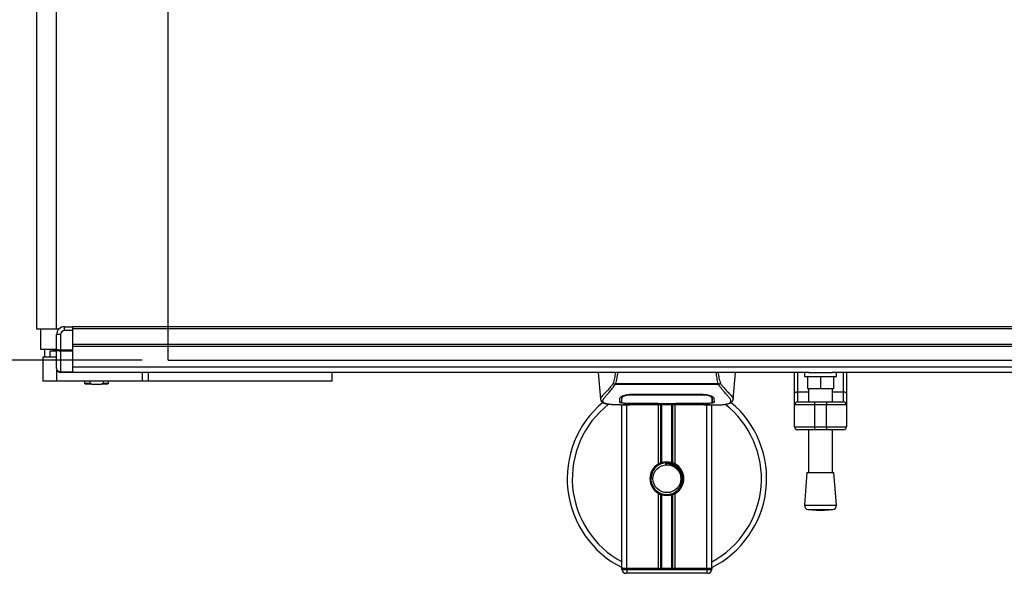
# Model space of a CAD drawing. Header units: millimetres. Extents: x 0 to 420, y 0 to 297.
# Tile 3 of 63: x 55 to 130, y 63 to 106. Entities that reach past the tile are written whole.
import ezdxf

# ---------------------------------------------------------------- set-up
doc = ezdxf.new("R2010")
doc.units = ezdxf.units.MM
doc.layers.add('QUOTE', color=174, linetype='Continuous')
doc.styles.add('SLDTEXTSTYLE3', font='TXT', dxfattribs={"width": 0.75})
doc.dimstyles.new('SLDDIMSTYLE1', dxfattribs={"dimtxt": 3, "dimasz": 3, "dimexe": 0, "dimexo": 0.0625, "dimgap": 0.75, "dimtad": 1, "dimlfac": 6.521243, "dimrnd": 1e-09, "dimzin": 12, "dimdsep": 46, "dimtxsty": 'SLDTEXTSTYLE3', "dimsah": 1, "dimcen": 0.09, "dimadec": 0, "dimazin": 3, "dimtfac": 1, "dimtdec": 3, "dimtofl": 0, "dimtmove": 0, "dimatfit": 3, "dimfxl": 0, "dimfrac": 2, "dimtolj": 1, "dimtzin": 12, "dimarcsym": 0})

# ---------------------------------------------------------------- blocks, each defined once
blk = doc.blocks.new('_D_1')
at = {"layer": 'QUOTE'}
for p, q in [((64.164, 130.391), (38.543, 130.391)), ((40.543, 79.634), (40.543, 130.391)), ((64.164, 79.634), (38.543, 79.634))]:
    blk.add_line(p, q, dxfattribs=at)
for points in [[(40.543, 130.391), (40.043, 127.391), (41.043, 127.391)], [(40.543, 79.634), (41.043, 82.634), (40.043, 82.634)]]:
    blk.add_solid(points, dxfattribs=at)
at = {"layer": 'QUOTE', "insert": (36.676, 101.687), "char_height": 3, "attachment_point": 1, "rotation": 90, "style": 'SLDTEXTSTYLE3'}
blk.add_mtext('331', dxfattribs=at)

msp = doc.modelspace()

# ---------------------------------------------------------------- linework, layer by layer
at = {"color": 7, "linetype": 'Continuous'}
for q in [(66.1643, 130.3909), (204.7882, 79.6337)]:
    msp.add_line((66.1643, 79.6337), q, dxfattribs=at)
at = {"color": 7, "linetype": 'Continuous', "lineweight": 25}
for p, q in [((56.0436, 128.0141), (56.0436, 82.0106)), ((57.577, 82.0106), (57.577, 128.0141)), ((57.577, 82.0106), (56.0436, 82.0106)), ((56.3503, 82.0106), (56.3503, 80.4771)), ((57.7393, 82.0106), (57.577, 82.0106)), ((58.1904, 81.9016), (58.1904, 82.2083)), ((58.1904, 82.2083), (58.8038, 82.2083)), ((58.8038, 81.9016), (58.1904, 81.9016)), ((212.1488, 82.2083), (58.8038, 82.2083)), ((58.8038, 82.2083), (58.8038, 82.055)), ((212.1488, 82.055), (58.8038, 82.055)), ((58.8038, 82.055), (58.8038, 80.8282)), ((58.8038, 81.9016), (58.8038, 80.4317)), ((57.8837, 81.5949), (57.577, 81.5949)), ((57.577, 80.4952), (57.577, 81.5949)), ((57.8837, 81.5949), (57.8837, 80.4317)), ((56.3503, 80.4771), (57.5848, 80.4771)), ((56.657, 80.4771), (56.657, 79.8637)), ((57.0684, 80.3468), (57.577, 80.3468)), ((57.0684, 80.3468), (57.0684, 79.8637)), ((57.2618, 80.4388), (57.273, 80.4388)), ((57.273, 80.4388), (57.273, 80.4771)), ((57.273, 80.4388), (57.3613, 80.4388)), ((57.3613, 80.4388), (57.3613, 80.4771)), ((57.3613, 80.4388), (57.5708, 80.4388)), ((57.577, 78.9881), (57.577, 80.4952)), ((57.8837, 80.4317), (58.8038, 80.4317)), ((57.8837, 80.3233), (57.8837, 80.4317)), ((58.8038, 80.3233), (57.8837, 80.3233)), ((57.8837, 80.3233), (57.8837, 78.7263)), ((212.1488, 80.8282), (58.8038, 80.8282)), ((212.1488, 80.6749), (58.8038, 80.6749)), ((58.8038, 80.4317), (58.8038, 80.3233)), ((58.8038, 80.3233), (58.8038, 78.7263)), ((56.528, 79.8637), (56.528, 78.0236)), ((57.577, 79.8637), (56.528, 79.8637)), ((57.6015, 78.0236), (57.6015, 78.8681)), ((212.1488, 79.1013), (58.8038, 79.1013)), ((57.6015, 78.0236), (56.528, 78.0236)), ((64.1521, 78.0236), (57.6015, 78.0236)), ((57.8837, 78.7263), (58.8038, 78.7263)), ((57.8837, 78.6814), (57.8837, 78.7263)), ((58.8038, 78.6814), (57.8837, 78.6814)), ((58.8038, 78.7263), (58.8038, 78.6814)), ((115.4102, 78.6814), (58.8038, 78.6814)), ((59.7239, 78.0236), (59.7239, 77.8702)), ((60.1353, 78.0236), (60.1353, 77.8702)), ((61.1525, 78.0236), (61.1525, 77.8702)), ((61.564, 77.8702), (61.564, 78.0236)), ((64.1521, 78.6814), (64.1521, 78.0236)), ((64.6309, 78.0236), (64.1521, 78.0236)), ((64.6309, 78.0236), (64.6309, 78.6814)), ((78.7631, 78.0236), (64.6309, 78.0236)), ((71.6141, 78.0236), (71.6141, 78.0198)), ((72.8393, 78.0198), (72.8393, 78.0236)), ((78.7631, 78.0236), (78.7631, 78.6814)), ((99.2168, 78.6814), (99.396, 76.6338)), ((109.6052, 76.6338), (109.7843, 78.6814)), ((114.3147, 77.0662), (114.3147, 78.6814)), ((114.5447, 78.6814), (114.5447, 77.1981)), ((115.0814, 78.6814), (115.0814, 78.3747)), ((115.0814, 78.3747), (117.5349, 78.3747)), ((115.3114, 78.3747), (115.3114, 77.4546)), ((115.4102, 78.6814), (117.2061, 78.6814)), ((116.3082, 78.3747), (116.3082, 77.4546)), ((153.7465, 78.6814), (117.2061, 78.6814)), ((117.3049, 78.3747), (117.3049, 77.4546)), ((117.5349, 78.3747), (117.5349, 78.6814)), ((118.0716, 77.1981), (118.0716, 78.6814)), ((118.3016, 78.6814), (118.3016, 77.0662)), ((59.7239, 77.8702), (59.8005, 77.7936)), ((59.7239, 77.8702), (60.1353, 77.8702)), ((60.2926, 77.7936), (59.8005, 77.7936)), ((60.1353, 77.8702), (60.2926, 77.7936)), ((60.2926, 77.7936), (60.9953, 77.7936)), ((60.9953, 77.7936), (61.1525, 77.8702)), ((61.4873, 77.7936), (60.9953, 77.7936)), ((61.1525, 77.8702), (61.564, 77.8702)), ((61.4873, 77.7936), (61.564, 77.8702)), ((100.517, 77.7526), (100.5026, 77.7918)), ((108.4822, 77.7526), (100.517, 77.7526)), ((100.5574, 77.8385), (108.4439, 77.8385)), ((108.499, 77.7924), (108.4822, 77.7526)), ((115.3114, 77.4546), (116.3082, 77.4546)), ((115.3881, 77.4546), (115.3881, 76.4135)), ((116.3082, 77.4546), (117.3049, 77.4546)), ((117.2282, 76.4135), (117.2282, 77.4546)), ((99.3956, 76.6398), (99.3987, 76.634)), ((101.0222, 76.7472), (101.0229, 76.6379)), ((101.0229, 76.6379), (101.0245, 76.3774)), ((101.0303, 76.7096), (101.0277, 76.814)), ((101.7981, 77.0066), (101.7996, 76.9482)), ((101.8171, 77.0073), (107.1841, 77.0073)), ((101.819, 76.9482), (101.8184, 76.9482)), ((107.2016, 76.9482), (107.203, 77.006)), ((107.9782, 76.6332), (107.9784, 76.6533)), ((109.6055, 76.6398), (109.6025, 76.634)), ((114.3147, 76.1834), (114.3147, 77.0662)), ((114.5447, 77.1981), (114.5447, 76.4135)), ((114.5447, 77.1981), (115.3881, 77.1981)), ((117.2282, 77.1981), (118.0716, 77.1981)), ((118.0716, 76.4135), (118.0716, 77.1981)), ((118.3016, 77.0662), (118.3016, 76.1834)), ((100.9396, 76.1834), (101.6425, 76.1834)), ((101.0503, 63.6092), (101.0503, 76.1834)), ((101.2053, 76.193), (101.2341, 76.1961)), ((101.4337, 63.6092), (101.4337, 76.1834)), ((101.8171, 76.3055), (101.8171, 76.2934)), ((103.8105, 76.2934), (101.8171, 76.2934)), ((102.1996, 76.225), (106.8015, 76.225)), ((102.1998, 76.2251), (106.8014, 76.2251)), ((103.8105, 76.2934), (103.8105, 76.3058)), ((103.8105, 76.2655), (103.8105, 76.2934)), ((105.1906, 76.2655), (103.8105, 76.2655)), ((103.8642, 71.6472), (103.8642, 76.225)), ((103.8873, 76.3058), (103.8873, 76.2766)), ((103.8873, 76.2766), (103.8873, 76.3058)), ((103.8873, 76.2766), (105.1141, 76.2766)), ((104.0304, 71.7254), (104.0304, 76.225)), ((104.1185, 71.7558), (104.1185, 76.225)), ((104.8827, 71.7558), (104.8827, 76.225)), ((104.9707, 71.7254), (104.9707, 76.225)), ((105.1141, 76.3058), (107.2094, 76.3055)), ((105.1141, 76.3058), (105.1141, 76.2766)), ((105.137, 71.6472), (105.137, 76.225)), ((105.1906, 76.2934), (105.1906, 76.3058)), ((105.1906, 76.2655), (105.1906, 76.2934)), ((107.1841, 76.2934), (105.1906, 76.2934)), ((107.1841, 76.3055), (107.1841, 76.2934)), ((107.3452, 76.1834), (108.0611, 76.1834)), ((107.5675, 63.6092), (107.5675, 76.1834)), ((107.9509, 63.6092), (107.9509, 76.1834)), ((115.8481, 76.1834), (114.3147, 76.1834)), ((114.3147, 74.4966), (114.3147, 76.1834)), ((114.5447, 76.4135), (115.8481, 76.4135)), ((115.8481, 76.4135), (116.7682, 76.4135)), ((115.8481, 76.4135), (115.8481, 76.1834)), ((116.7682, 76.1834), (115.8481, 76.1834)), ((115.8481, 76.1834), (115.8481, 74.4966)), ((116.7682, 76.4135), (116.7682, 76.1834)), ((116.7682, 76.4135), (118.0716, 76.4135)), ((118.3016, 76.1834), (116.7682, 76.1834)), ((116.7682, 74.4966), (116.7682, 76.1834)), ((118.3016, 76.1834), (118.3016, 74.4966)), ((114.3147, 74.4966), (115.8481, 74.4966)), ((115.8481, 74.2666), (114.5447, 74.2666)), ((115.3881, 74.2666), (115.3881, 70.9808)), ((115.8481, 74.4966), (116.7682, 74.4966)), ((115.8481, 74.4966), (115.8481, 74.2666)), ((116.7682, 74.2666), (115.8481, 74.2666)), ((116.7682, 74.4966), (118.3016, 74.4966)), ((116.7682, 74.4966), (116.7682, 74.2666)), ((118.0716, 74.2666), (116.7682, 74.2666)), ((117.2282, 70.9808), (117.2282, 74.2666)), ((104.3942, 71.7318), (104.4026, 71.635)), ((115.2731, 70.9808), (115.0814, 68.4684)), ((115.2731, 70.9808), (117.3432, 70.9808)), ((117.5349, 68.4684), (117.3432, 70.9808)), ((103.8642, 63.6092), (103.8642, 69.3722)), ((104.0304, 63.6092), (104.0304, 69.294)), ((104.1185, 63.6092), (104.1185, 69.2635)), ((104.8827, 63.6092), (104.8827, 69.2635)), ((104.9707, 63.6092), (104.9707, 69.294)), ((105.137, 63.6092), (105.137, 69.3722)), ((115.0814, 68.4684), (117.5349, 68.4684)), ((115.3639, 68.1392), (116.3082, 68.0672)), ((115.3639, 68.1392), (117.2524, 68.1392)), ((116.3082, 68.0672), (117.2524, 68.1392)), ((101.4337, 63.6092), (101.0503, 63.6092)), ((101.0503, 63.6092), (101.4337, 63.6092)), ((101.0503, 63.5325), (101.0503, 63.6092)), ((103.8642, 63.6092), (101.4337, 63.6092)), ((107.5675, 63.6092), (101.4337, 63.6092)), ((101.4337, 63.6092), (101.4337, 63.5325)), ((107.5675, 63.6092), (105.137, 63.6092)), ((107.9509, 63.6092), (107.5675, 63.6092)), ((107.5675, 63.5325), (107.5675, 63.6092)), ((107.5675, 63.6092), (107.9509, 63.6092)), ((107.9509, 63.6092), (107.9509, 63.5325)), ((101.0503, 63.5325), (101.4337, 63.5325)), ((101.4337, 63.2258), (101.357, 63.2258)), ((101.4337, 63.5325), (107.5675, 63.5325)), ((101.4337, 63.5325), (101.4337, 63.2258)), ((107.5675, 63.2258), (101.4337, 63.2258)), ((107.5675, 63.5325), (107.9509, 63.5325)), ((107.5675, 63.5325), (107.5675, 63.2258)), ((107.6442, 63.2258), (107.5675, 63.2258))]:
    msp.add_line(p, q, dxfattribs=at)
at = {"color": 7, "linetype": 'Continuous', "lineweight": 25, "flags": 128}
for points in [[(101.7996, 76.9482), (101.8171, 76.9482), (101.8184, 76.9482)], [(114.3147, 77.0662), (114.3191, 77.0919), (114.3322, 77.1167), (114.3534, 77.1395), (114.382, 77.1595), (114.4169, 77.1759), (114.4567, 77.1881), (114.4998, 77.1956), (114.5447, 77.1981)], [(118.0716, 77.1981), (118.1165, 77.1956), (118.1596, 77.1881), (118.1994, 77.1759), (118.2343, 77.1595), (118.2629, 77.1395), (118.2841, 77.1167), (118.2972, 77.0919), (118.3016, 77.0662)], [(101.7917, 76.3055), (102.8057, 76.3057), (103.8873, 76.3058)]]:
    msp.add_lwpolyline(points, dxfattribs=at)
at = {"color": 7, "linetype": 'Continuous', "lineweight": 25}
msp.add_circle((104.5006, 70.5097), 1.0734, dxfattribs=at)
for centre, radius, start, end in [((58.1904, 81.5949), 0.6134, 90, 180), ((58.1904, 81.5949), 0.3067, 90, 180), ((57.8837, 78.9881), 0.3067, 180, 270), ((104.5006, 70.5097), 7.6672, 130.046839, 243.256316), ((104.5006, 70.5097), 7.272, 128.047069, 241.675912), ((104.5006, 70.5097), 7.6672, 296.743684, 49.984768), ((104.5006, 70.5097), 7.272, 298.324088, 52.137337), ((114.5447, 76.1834), 0.23, 90, 180), ((118.0716, 76.1834), 0.23, 0, 90), ((114.5447, 74.4966), 0.23, 180, 270), ((118.0716, 74.4966), 0.23, 270, 0), ((104.5006, 70.5097), 1.3034, 119.224658, 240.775342), ((104.5006, 70.5097), 1.2268, 94.974241, 274.974241), ((104.5006, 70.5097), 1.3034, 111.143405, 119.224658), ((104.5006, 70.5097), 1.3034, 60.775342, 68.856595), ((104.5006, 70.5097), 1.3034, 299.224658, 60.775342), ((104.5006, 70.5097), 1.3034, 240.775342, 248.856595), ((104.5006, 70.5097), 1.3034, 291.143405, 299.224658), ((115.3872, 68.445), 0.3067, 175.637086, 265.637086), ((117.2291, 68.445), 0.3067, 274.362914, 4.362914), ((101.357, 63.5325), 0.3067, 180, 270), ((107.6442, 63.5325), 0.3067, 270, 0)]:
    msp.add_arc(centre, radius, start, end, dxfattribs=at)
for centre, ratio in [((57.8837, 80.4952), 0.2071068), ((57.8837, 80.4952), 0.5606602), ((57.8837, 78.9881), 0.8535534)]:
    msp.add_ellipse(centre, major_axis=(0.3067, 0), ratio=ratio, start_param=3.1415927, end_param=4.712389, dxfattribs=at)
for points, knots in [([(100.3826, 77.8321), (100.4214, 77.9701), (100.4979, 78.2423), (100.5448, 78.5365), (100.5679, 78.6814)], [0, 0, 0, 0, 0.507285, 1, 1, 1, 1]), ([(100.7045, 78.6814), (100.6883, 78.535), (100.6561, 78.2442), (100.5902, 77.9731), (100.5574, 77.8385)], [0, 0, 0, 0, 0.5034506, 1, 1, 1, 1]), ([(108.4439, 77.8385), (108.4132, 77.9746), (108.352, 78.2461), (108.3057, 78.5324), (108.299, 78.6807), (108.299, 78.6814)], [0, 0, 0, 0, 0.4999246, 0.9977533, 1, 1, 1, 1]), ([(108.4315, 78.6814), (108.4545, 78.537), (108.5013, 78.2424), (108.5789, 77.9706), (108.6185, 77.8321)], [0, 0, 0, 0, 0.4902557, 1, 1, 1, 1]), ([(100.3825, 77.8323), (100.3367, 77.7714), (100.1979, 77.5871), (99.9693, 77.3333), (99.7308, 77.0924), (99.5488, 76.9127), (99.4185, 76.7555), (99.404, 76.6818), (99.3956, 76.6398)], [0, 0, 0, 0, 0.0842305, 0.2550732, 0.426715, 0.5979561, 0.7705982, 1, 1, 1, 1]), ([(99.9365, 76.2504), (99.9222, 76.2534), (99.8919, 76.2598), (99.8487, 76.2707), (99.8073, 76.2828), (99.7386, 76.3062), (99.6581, 76.3453), (99.5894, 76.4133), (99.5707, 76.4997), (99.6079, 76.6124), (99.7116, 76.7575), (99.879, 76.9465), (100.1059, 77.1999), (100.305, 77.4479), (100.4433, 77.6414), (100.493, 77.7164), (100.517, 77.7526)], [0, 0, 0, 0, 0.0296941, 0.0630559, 0.0949277, 0.1253152, 0.2320581, 0.329603, 0.4332765, 0.5320247, 0.6307679, 0.7350702, 0.8379322, 0.9413758, 0.9716506, 1, 1, 1, 1]), ([(100.5023, 77.7918), (100.5014, 77.7919), (100.4851, 77.7936), (100.4541, 77.7999), (100.4137, 77.8144), (100.3929, 77.8262), (100.3826, 77.8321)], [0, 0, 0, 0, 0.0200108, 0.34699568, 0.67667396, 1, 1, 1, 1]), ([(100.502, 77.7922), (100.5197, 77.8074), (100.5377, 77.823), (100.5571, 77.8383), (100.5574, 77.8385)], [0, 0, 0, 0, 0.9812431, 1, 1, 1, 1]), ([(108.4439, 77.8385), (108.4443, 77.8383), (108.4643, 77.8239), (108.4818, 77.808), (108.499, 77.7924)], [0, 0, 0, 0, 0.0189016, 1, 1, 1, 1]), ([(109.0534, 76.2487), (109.0835, 76.2549), (109.1476, 76.268), (109.2627, 76.304), (109.3766, 76.3635), (109.4369, 76.466), (109.4091, 76.5783), (109.3428, 76.6832), (109.2836, 76.7604), (109.2074, 76.8506), (109.1174, 76.9517), (109.011, 77.0699), (108.8932, 77.2057), (108.7652, 77.3637), (108.6268, 77.5416), (108.5327, 77.6788), (108.4822, 77.7526)], [0, 0, 0, 0, 0.06157012, 0.13151171, 0.27071941, 0.40337504, 0.53510625, 0.58328098, 0.63315897, 0.68442904, 0.73675836, 0.78384784, 0.83893216, 0.89157329, 0.94168727, 1, 1, 1, 1]), ([(108.6185, 77.8321), (108.6082, 77.8262), (108.5875, 77.8144), (108.5471, 77.7999), (108.5162, 77.7936), (108.4999, 77.7919), (108.499, 77.7918)], [0, 0, 0, 0, 0.32361461, 0.65359013, 0.98086966, 1, 1, 1, 1]), ([(108.6186, 77.8323), (108.6645, 77.7714), (108.8032, 77.5871), (109.0319, 77.3333), (109.2704, 77.0924), (109.4524, 76.9127), (109.5826, 76.7555), (109.5972, 76.6818), (109.6055, 76.6398)], [0, 0, 0, 0, 0.0842472, 0.2550867, 0.4267255, 0.5979634, 0.7706024, 1, 1, 1, 1]), ([(99.396, 76.6329), (99.3997, 76.6103), (99.4061, 76.5711), (99.4236, 76.5297), (99.4406, 76.4992), (99.4456, 76.4907), (99.4496, 76.4843), (99.4516, 76.4812), (99.4529, 76.4792), (99.4542, 76.4772), (99.456, 76.4747), (99.4617, 76.4668), (99.4639, 76.4651), (99.469, 76.4607), (99.4727, 76.458), (99.4762, 76.4551), (99.4777, 76.4539), (99.4789, 76.4529), (99.4798, 76.4521), (99.4808, 76.4513), (99.4822, 76.45), (99.4845, 76.4479), (99.4875, 76.4452), (99.4947, 76.4383), (99.5049, 76.428), (99.5209, 76.4124), (99.543, 76.3928), (99.5748, 76.3689), (99.6202, 76.3417), (99.6948, 76.3078), (99.7805, 76.2784), (99.854, 76.2643), (99.8794, 76.2595)], [0, 0, 0, 0, 0.1089515, 0.188364, 0.2001573, 0.2079786, 0.2104569, 0.211429, 0.2123171, 0.2132332, 0.2142876, 0.2170951, 0.237184, 0.2493495, 0.2561629, 0.2574491, 0.2584675, 0.2589186, 0.2593681, 0.2598525, 0.2604052, 0.2618126, 0.2649232, 0.2694802, 0.2901573, 0.3257637, 0.3793104, 0.4537257, 0.5518018, 0.6762631, 0.8881219, 1, 1, 1, 1]), ([(100.8733, 76.3791), (100.8738, 76.3974), (100.875, 76.4433), (100.8775, 76.5382), (100.8803, 76.644), (100.8816, 76.697)], [0, 0, 0, 0, 0.249392, 0.6241438, 1, 1, 1, 1]), ([(100.8816, 76.697), (100.8935, 76.7263), (100.9173, 76.785), (101.0908, 76.8801), (101.3432, 76.961), (101.6046, 77.0027), (101.7652, 77.0062), (101.8171, 77.0073)], [0, 0, 0, 0, 0.2254673, 0.4508536, 0.6773692, 0.8959117, 1, 1, 1, 1]), ([(101.1042, 76.8778), (101.079, 76.8633), (101.0189, 76.8285), (101.0123, 76.7953), (101.0085, 76.776)], [0, 0, 0, 0, 0.41900897, 1, 1, 1, 1]), ([(101.0216, 76.802), (101.0218, 76.787), (101.0223, 76.7355), (101.0226, 76.6876), (101.0228, 76.6536)], [0, 0, 0, 0, 0.2909631, 1, 1, 1, 1]), ([(101.0229, 76.6379), (101.023, 76.634), (101.0232, 76.5908), (101.0238, 76.5041), (101.0243, 76.4212), (101.0245, 76.3776)], [0, 0, 0, 0, 0.0448044, 0.4976401, 1, 1, 1, 1]), ([(101.0245, 76.3776), (101.0245, 76.3781), (101.0251, 76.4107), (101.0262, 76.4709), (101.0281, 76.5819), (101.0294, 76.6595), (101.0302, 76.7055), (101.0303, 76.7096)], [0, 0, 0, 0, 0.0075194, 0.4566651, 0.7153557, 0.9745252, 1, 1, 1, 1]), ([(101.7996, 76.9482), (101.7136, 76.9449), (101.5415, 76.9383), (101.3121, 76.891), (101.1386, 76.8273), (101.0448, 76.7628), (101.0345, 76.725), (101.0303, 76.7096)], [0, 0, 0, 0, 0.2128654, 0.4257218, 0.6387225, 0.8523499, 1, 1, 1, 1]), ([(107.2016, 76.9482), (107.1957, 76.9482), (106.5821, 76.95), (104.7879, 76.9479), (102.9995, 76.9481), (101.819, 76.9482)], [0, 0, 0, 0, 0.0032392, 0.3420114, 1, 1, 1, 1]), ([(107.1841, 77.0073), (107.2837, 77.0032), (107.4826, 76.9949), (107.7506, 76.935), (107.9646, 76.8547), (108.096, 76.7698), (108.1124, 76.7191), (108.1195, 76.697)], [0, 0, 0, 0, 0.1991311, 0.3979316, 0.6058895, 0.8273797, 1, 1, 1, 1]), ([(107.9709, 76.7096), (107.962, 76.7327), (107.9443, 76.7789), (107.8097, 76.851), (107.6122, 76.9102), (107.397, 76.9432), (107.2563, 76.9468), (107.2016, 76.9482)], [0, 0, 0, 0, 0.2177322, 0.4355788, 0.6507548, 0.8640725, 1, 1, 1, 1]), ([(107.9927, 76.776), (107.9892, 76.8016), (107.9853, 76.8311), (107.9286, 76.861), (107.9211, 76.8649)], [0, 0, 0, 0, 0.8680111, 1, 1, 1, 1]), ([(107.9741, 76.8376), (107.9737, 76.8229), (107.9727, 76.7802), (107.9716, 76.7375), (107.9709, 76.7096)], [0, 0, 0, 0, 0.3458763, 1, 1, 1, 1]), ([(107.9709, 76.7096), (107.9709, 76.7055), (107.9723, 76.6293), (107.974, 76.5337), (107.9756, 76.4391), (107.9763, 76.3973), (107.9766, 76.3781), (107.9767, 76.3776)], [0, 0, 0, 0, 0.0254662, 0.4713629, 0.7317873, 0.9924644, 1, 1, 1, 1]), ([(107.9767, 76.3774), (107.9767, 76.3781), (107.9772, 76.4633), (107.9777, 76.5486), (107.9783, 76.6332)], [0, 0, 0, 0, 0.0082727, 1, 1, 1, 1]), ([(107.9767, 76.3776), (107.9771, 76.4587), (107.9777, 76.5439), (107.9782, 76.6291), (107.9782, 76.6332)], [0, 0, 0, 0, 0.95264015, 1, 1, 1, 1]), ([(107.9784, 76.6533), (107.9786, 76.6872), (107.9789, 76.7455), (107.9796, 76.8077), (107.9799, 76.8338)], [0, 0, 0, 0, 0.5816412, 1, 1, 1, 1]), ([(107.9983, 76.4562), (107.9976, 76.4934), (107.9963, 76.5679), (107.9939, 76.7065), (107.9927, 76.776)], [0, 0, 0, 0, 0.4989399, 1, 1, 1, 1]), ([(108.1195, 76.697), (108.1213, 76.6285), (108.124, 76.5255), (108.1264, 76.4343), (108.1274, 76.3975), (108.1279, 76.3791)], [0, 0, 0, 0, 0.49858361, 0.74918971, 1, 1, 1, 1]), ([(109.105, 76.256), (109.1362, 76.2619), (109.2155, 76.2769), (109.3063, 76.3078), (109.3809, 76.3417), (109.4263, 76.3689), (109.4581, 76.3927), (109.4803, 76.4124), (109.4962, 76.4279), (109.5068, 76.4385), (109.514, 76.4454), (109.5172, 76.4484), (109.519, 76.45), (109.5204, 76.4513), (109.5214, 76.4521), (109.5223, 76.4529), (109.5235, 76.4539), (109.525, 76.4551), (109.5274, 76.4571), (109.5299, 76.459), (109.533, 76.4614), (109.5374, 76.4652), (109.5395, 76.4668), (109.5452, 76.4747), (109.547, 76.4772), (109.5482, 76.4792), (109.5496, 76.4812), (109.5516, 76.4843), (109.5556, 76.4907), (109.5606, 76.4992), (109.5775, 76.5297), (109.5951, 76.5711), (109.6014, 76.6103), (109.6051, 76.6329)], [0, 0, 0, 0, 0.1334619, 0.3401696, 0.4616095, 0.5573078, 0.6299224, 0.6821773, 0.716929, 0.7371149, 0.7427217, 0.7446041, 0.7459796, 0.7465198, 0.7469929, 0.7474317, 0.7478715, 0.7488637, 0.7501165, 0.7539733, 0.7590859, 0.7686263, 0.7882109, 0.7909476, 0.7919756, 0.7928691, 0.7937356, 0.7946844, 0.7971036, 0.8047367, 0.8162438, 0.8937167, 1, 1, 1, 1]), ([(100.9396, 76.1836), (100.9246, 76.1835), (100.8391, 76.1833), (100.6572, 76.185), (100.46, 76.192), (100.3137, 76.2019), (100.2399, 76.2081), (100.1705, 76.2151), (100.1103, 76.2221), (100.0511, 76.2301), (99.9987, 76.2385), (99.9587, 76.2456), (99.939, 76.2499), (99.9365, 76.2504)], [0, 0, 0, 0, 0.048815, 0.2789226, 0.5451553, 0.6271738, 0.6983433, 0.7585814, 0.8284044, 0.87365, 0.9338927, 0.9917822, 1, 1, 1, 1]), ([(101.8171, 76.2934), (101.7112, 76.2941), (101.4994, 76.2956), (101.2171, 76.3077), (101.0038, 76.3275), (100.8894, 76.3522), (100.8779, 76.3714), (100.8733, 76.3791)], [0, 0, 0, 0, 0.2134118, 0.4268173, 0.6404853, 0.8545743, 1, 1, 1, 1]), ([(100.874, 76.4562), (100.8812, 76.4446), (100.8929, 76.4256), (100.9875, 76.4126), (101.0243, 76.4075)], [0, 0, 0, 0, 0.6109253, 1, 1, 1, 1]), ([(101.0245, 76.3776), (101.0329, 76.3683), (101.0496, 76.3497), (101.1826, 76.3285), (101.3785, 76.3137), (101.5942, 76.3065), (101.736, 76.3058), (101.7917, 76.3055)], [0, 0, 0, 0, 0.2161227, 0.4322836, 0.6474825, 0.8614599, 1, 1, 1, 1]), ([(101.2053, 76.193), (101.1939, 76.1938), (101.1579, 76.1962), (101.1579, 76.2001), (101.223, 76.2037), (101.2397, 76.2046)], [0, 0, 0, 0, 0.2554048, 0.808946, 1, 1, 1, 1]), ([(101.2001, 76.2017), (101.2001, 76.2017), (101.1978, 76.2012), (101.2083, 76.2029), (101.2284, 76.2041), (101.2397, 76.2048)], [0, 0, 0, 0, 0.0062608, 0.4432751, 1, 1, 1, 1]), ([(102.541, 76.2136), (102.4387, 76.2056), (102.2686, 76.1924), (101.8869, 76.1837), (101.5423, 76.179), (101.2615, 76.1907), (101.2053, 76.193)], [0, 0, 0, 0, 0.3014378, 0.5009532, 0.9001401, 1, 1, 1, 1]), ([(101.2397, 76.2046), (101.2647, 76.2063), (101.328, 76.2105), (101.547, 76.2176), (101.8518, 76.2238), (102.0838, 76.2246), (102.1998, 76.2251)], [0, 0, 0, 0, 0.179813, 0.4537832, 0.7270037, 1, 1, 1, 1]), ([(102.541, 76.2136), (102.551, 76.2141), (102.5707, 76.215), (102.5893, 76.2217), (102.5985, 76.225)], [0, 0, 0, 0, 0.5047656, 1, 1, 1, 1]), ([(106.4026, 76.225), (106.4118, 76.2217), (106.4305, 76.215), (106.4502, 76.2141), (106.4601, 76.2136)], [0, 0, 0, 0, 0.4952474, 1, 1, 1, 1]), ([(107.7959, 76.193), (107.6301, 76.1886), (107.3546, 76.1812), (106.9337, 76.1866), (106.6552, 76.196), (106.4926, 76.2107), (106.4601, 76.2136)], [0, 0, 0, 0, 0.3015218, 0.5010473, 0.9002301, 1, 1, 1, 1]), ([(106.8014, 76.2251), (106.8533, 76.225), (107.0209, 76.2247), (107.2954, 76.2212), (107.5754, 76.2141), (107.766, 76.2059), (107.8555, 76.1983), (107.8158, 76.1948), (107.7959, 76.193)], [0, 0, 0, 0, 0.0821547, 0.26514, 0.4486711, 0.632499, 0.8163009, 1, 1, 1, 1]), ([(106.8014, 76.2249), (106.8689, 76.2248), (107.01, 76.2245), (107.2162, 76.2221), (107.4103, 76.2183), (107.5712, 76.2136), (107.6705, 76.21), (107.7003, 76.2083), (107.703, 76.2081)], [0, 0, 0, 0, 0.1818971, 0.3806132, 0.5809385, 0.7803573, 0.9796755, 1, 1, 1, 1]), ([(108.1279, 76.3791), (108.1177, 76.3678), (108.0974, 76.3451), (107.9349, 76.32), (107.6951, 76.3028), (107.4293, 76.2945), (107.2538, 76.2937), (107.1841, 76.2934)], [0, 0, 0, 0, 0.2152168, 0.4304623, 0.6450993, 0.8590403, 1, 1, 1, 1]), ([(107.2094, 76.3055), (107.2953, 76.3062), (107.4672, 76.3075), (107.6963, 76.318), (107.8697, 76.3349), (107.9633, 76.3555), (107.9728, 76.3712), (107.9767, 76.3776)], [0, 0, 0, 0, 0.212876, 0.4257362, 0.6390345, 0.8533124, 1, 1, 1, 1]), ([(107.703, 76.2081), (107.7302, 76.2068), (107.7738, 76.2046), (107.8017, 76.2015), (107.7989, 76.202), (107.7982, 76.2022)], [0, 0, 0, 0, 0.5506016, 0.8850153, 1, 1, 1, 1]), ([(107.7371, 76.2061), (107.7379, 76.2057), (107.7472, 76.2005), (107.7671, 76.1951), (107.7863, 76.1937), (107.7959, 76.193)], [0, 0, 0, 0, 0.0444331, 0.5222165, 1, 1, 1, 1]), ([(107.9768, 76.4053), (107.9787, 76.4054), (108.0512, 76.4122), (108.1076, 76.4296), (108.1215, 76.4486), (108.1272, 76.4562)], [0, 0, 0, 0, 0.01540912, 0.60164992, 1, 1, 1, 1]), ([(107.977, 76.4364), (107.9773, 76.4364), (108.0012, 76.442), (107.9997, 76.4492), (107.9983, 76.4562)], [0, 0, 0, 0, 0.0097177, 1, 1, 1, 1]), ([(108.0611, 76.1836), (108.0691, 76.1835), (108.099, 76.1833), (108.157, 76.1837), (108.2279, 76.1842), (108.2984, 76.1852), (108.3683, 76.1866), (108.4416, 76.1888), (108.5212, 76.192), (108.6182, 76.197), (108.7212, 76.2044), (108.8278, 76.2145), (108.9304, 76.2271), (109.0062, 76.238), (109.0459, 76.247), (109.0534, 76.2487)], [0, 0, 0, 0, 0.0276269, 0.1023962, 0.1794566, 0.2499416, 0.3170244, 0.3896542, 0.4678226, 0.551487, 0.6718245, 0.7673734, 0.8639861, 0.9742743, 1, 1, 1, 1]), ([(104.0304, 71.7254), (104.0336, 71.7266), (104.0432, 71.7303), (104.0632, 71.7376), (104.0899, 71.7468), (104.1088, 71.7529), (104.1178, 71.7556), (104.1185, 71.7558)], [0, 0, 0, 0, 0.1327918, 0.4032892, 0.687946, 0.9762421, 1, 1, 1, 1]), ([(104.1185, 71.7558), (104.1547, 71.766), (104.2777, 71.8003), (104.5031, 71.8225), (104.7295, 71.7983), (104.8431, 71.7668), (104.8827, 71.7558)], [0, 0, 0, 0, 0.15316231, 0.52061175, 0.83276392, 1, 1, 1, 1]), ([(104.3942, 71.7318), (104.5494, 71.7282), (104.8641, 71.721), (105.285, 71.4896), (105.5928, 71.1306), (105.7476, 70.6782), (105.7153, 70.2096), (105.5663, 69.8375), (105.3926, 69.6904), (105.335, 69.6417)], [0, 0, 0, 0, 0.1532567, 0.3107756, 0.4622177, 0.6175597, 0.7743655, 0.9251844, 1, 1, 1, 1]), ([(104.607, 69.2875), (104.7408, 69.3157), (105.0085, 69.3722), (105.3457, 69.6193), (105.5861, 69.9549), (105.6987, 70.3513), (105.6714, 70.7576), (105.5128, 71.1287), (105.2413, 71.4237), (104.8902, 71.6067), (104.5965, 71.6514), (104.4356, 71.6378), (104.4026, 71.635)], [0, 0, 0, 0, 0.110299, 0.220598, 0.3308969, 0.4412694, 0.5489386, 0.6562871, 0.7636969, 0.8686492, 0.9730473, 1, 1, 1, 1]), ([(104.8827, 71.7558), (104.8873, 71.7544), (104.9, 71.7505), (104.9229, 71.7429), (104.9494, 71.7335), (104.9636, 71.7281), (104.9707, 71.7254)], [0, 0, 0, 0, 0.1555726, 0.4297838, 0.7145238, 1, 1, 1, 1]), ([(104.1185, 69.2635), (104.1165, 69.2641), (104.1067, 69.2672), (104.087, 69.2735), (104.0605, 69.2827), (104.0415, 69.2897), (104.0326, 69.2932), (104.0304, 69.294)], [0, 0, 0, 0, 0.06768855, 0.33799524, 0.61961326, 0.90796392, 1, 1, 1, 1]), ([(104.8827, 69.2635), (104.8054, 69.244), (104.6482, 69.2043), (104.3871, 69.2032), (104.2121, 69.2357), (104.1298, 69.2601), (104.1185, 69.2635)], [0, 0, 0, 0, 0.3176316, 0.645872, 0.9510876, 1, 1, 1, 1]), ([(104.9707, 69.294), (104.9694, 69.2935), (104.962, 69.2906), (104.9453, 69.2843), (104.9192, 69.2752), (104.8975, 69.2681), (104.8859, 69.2645), (104.8827, 69.2635)], [0, 0, 0, 0, 0.0570461, 0.3223495, 0.6036753, 0.8921403, 1, 1, 1, 1])]:
    msp.add_open_spline(points, degree=3, knots=knots, dxfattribs=at)

# ---------------------------------------------------------------- dimensions: what is measured, and where the dimension line sits
at = {"layer": 'QUOTE'}
dim = msp.add_linear_dim(base=(38.1618, 130.3909), p1=(66.1643, 79.6337), p2=(66.1643, 130.3909), angle=90, dimstyle='SLDDIMSTYLE1', dxfattribs=at)
dim.commit()
dim.dimension.update_dxf_attribs({"geometry": '_D_1', "text_midpoint": (38.1618, 105.0123), "dimtype": 160})

doc.saveas('drawing.dxf')
